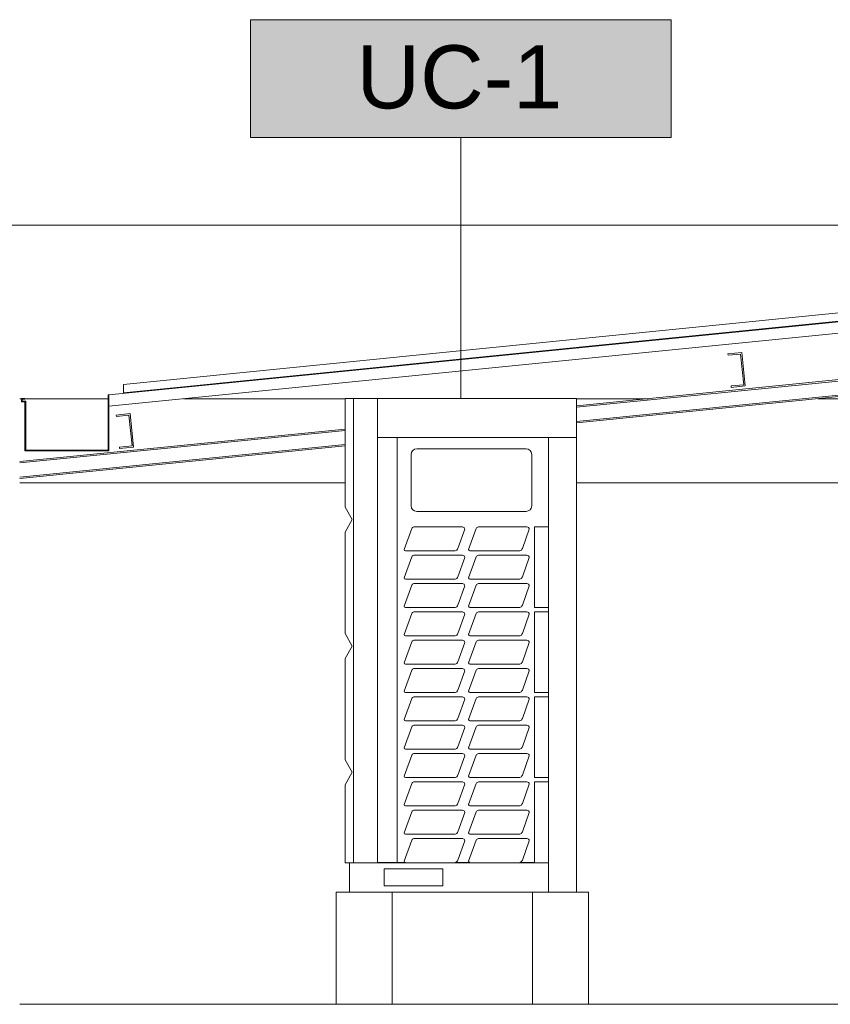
# Model space of a CAD drawing. Header units: metres. Extents: x 3.7 to 90.5, y -1.7 to 14.3.
# Tile 114 of 256: x 35.2 to 38.1, y 10.1 to 13.6. Entities that reach past the tile are written whole.
import ezdxf

# ---------------------------------------------------------------- set-up
doc = ezdxf.new("R2010")
doc.units = ezdxf.units.M
for name, color, linetype, lineweight in [('A-FLOR', 7, 'Continuous', 18), ('A-GLAZ-CWMG', 7, 'Continuous', 18), ('A-ROOF', 7, 'Continuous', 18), ('A-ROOF-MCUT', 7, 'Continuous', 18), ('A-WALL', 7, 'Continuous', 18), ('M-EQPM', 7, 'Continuous', 18), ('S-BEAM', 7, 'Continuous', 18)]:
    doc.layers.add(name, color=color, linetype=linetype, lineweight=lineweight)
doc.layers.add('M-EQPM-IDEN', color=1, linetype='Continuous', lineweight=9, true_color=0xff0000)
doc.styles.add('Arial_1', font='arial.ttf', dxfattribs={"height": 0.225})

# ---------------------------------------------------------------- blocks, each defined once
blk = doc.blocks.new('Rectangular Mullion - 50 x 150mm-8366537-Corte 1')
at = {"layer": 'A-GLAZ-CWMG'}
for p, q in [((37.1936, 12.2544), (40.0373, 12.5387)), ((37.1936, 12.2493), (40.0373, 12.5337)), ((37.1936, 12.1991), (40.0373, 12.4835)), ((37.1936, 12.1941), (40.0373, 12.4784)), ((35.2086, 12.0559), (36.3683, 12.1718)), ((35.2086, 12.0508), (36.3683, 12.1668)), ((35.2086, 12.0006), (36.3683, 12.1166)), ((35.2086, 11.9956), (36.3683, 12.1115))]:
    blk.add_line(p, q, dxfattribs=at)
blk = doc.blocks.new('Rectangular Mullion - 30mm Square-7988100-Corte 1')
at = {"layer": 'A-GLAZ-CWMG'}
for p, q in [((35.6025, 12.2266), (35.5528, 12.2217)), ((35.5528, 12.2217), (35.5533, 12.2167)), ((35.5533, 12.2167), (35.5981, 12.2212)), ((35.5981, 12.2212), (35.609, 12.1117)), ((35.6145, 12.1072), (35.6025, 12.2266)), ((35.609, 12.1117), (35.5642, 12.1072)), ((35.5642, 12.1072), (35.5647, 12.1023)), ((35.5647, 12.1023), (35.6145, 12.1072))]:
    blk.add_line(p, q, dxfattribs=at)
blk = doc.blocks.new('Rectangular Mullion - 30mm Square-7988098-Corte 1')
at = {"layer": 'A-GLAZ-CWMG'}
for p, q in [((37.7827, 12.4446), (37.7329, 12.4397)), ((37.7329, 12.4397), (37.7334, 12.4347)), ((37.7334, 12.4347), (37.7782, 12.4392)), ((37.7782, 12.4392), (37.7891, 12.3297)), ((37.7946, 12.3252), (37.7827, 12.4446)), ((37.7891, 12.3297), (37.7444, 12.3252)), ((37.7444, 12.3252), (37.7449, 12.3203)), ((37.7449, 12.3203), (37.7946, 12.3252))]:
    blk.add_line(p, q, dxfattribs=at)
blk = doc.blocks.new('4 GRE - ESCOLA DE CINEMA E AUDIOVISUAL CINE REX R07_rvt-1-Corte 1')
at = {"layer": 'A-ROOF'}
for p, q in [((40.0517, 12.7462), (35.5267, 12.2937)), ((35.5783, 12.331), (39.8373, 12.7569)), ((39.8373, 12.7267), (35.5783, 12.3008)), ((35.5267, 12.2535), (40.0517, 12.706)), ((35.5783, 12.3008), (35.5783, 12.331)), ((35.5267, 12.2937), (35.5267, 12.2535))]:
    blk.add_line(p, q, dxfattribs=at)
at = {"layer": 'A-ROOF-MCUT'}
for p, q in [((35.5267, 12.2937), (35.5235, 12.2937)), ((35.5235, 12.2937), (35.5235, 12.0968)), ((35.5267, 12.0937), (35.5267, 12.2937)), ((35.2274, 12.281), (35.2147, 12.281)), ((35.2147, 12.281), (35.2147, 12.2683)), ((35.2147, 12.2683), (35.2274, 12.2683)), ((35.2179, 12.2714), (35.2179, 12.2778)), ((35.2179, 12.2778), (35.2274, 12.2778)), ((35.2306, 12.2714), (35.2179, 12.2714)), ((35.2274, 12.2778), (35.2274, 12.281)), ((35.2274, 12.2683), (35.2274, 12.0937)), ((35.2306, 12.0968), (35.2306, 12.2714)), ((35.2274, 12.0937), (35.5267, 12.0937)), ((35.5235, 12.0968), (35.2306, 12.0968))]:
    blk.add_line(p, q, dxfattribs=at)
at = {"layer": 'A-WALL'}
blk.add_line((40.0373, 12.8989), (35.179, 12.8989), dxfattribs=at)
at = {"layer": 'A-GLAZ-CWMG', "lineweight": 18}
for name in ['Rectangular Mullion - 50 x 150mm-8366537-Corte 1', 'Rectangular Mullion - 30mm Square-7988098-Corte 1', 'Rectangular Mullion - 30mm Square-7988100-Corte 1']:
    blk.add_blockref(name, (0, 0), dxfattribs=at)
blk = doc.blocks.new('Family - V501-298937-Corte 1')
at = {"layer": 'S-BEAM'}
for p, q in [((35.2147, 12.28), (35.2086, 12.28)), ((35.5235, 12.28), (35.2274, 12.28)), ((36.3684, 12.28), (35.7922, 12.28)), ((37.4499, 12.28), (37.1936, 12.28)), ((38.1937, 12.28), (38.0529, 12.28)), ((35.2086, 11.98), (36.3683, 11.98)), ((37.1936, 11.98), (38.1936, 11.98))]:
    blk.add_line(p, q, dxfattribs=at)
blk = doc.blocks.new('ESTRUTURAL CINE REX _011_IFC-1-Corte 1')
at = {"layer": 'S-BEAM', "lineweight": 18}
blk.add_blockref('Family - V501-298937-Corte 1', (0, 0), dxfattribs=at)
blk = doc.blocks.new('Midea_VRF_Outdoor_MVCMax-M615_670_730_785_850_WV2GN1_50_60Hz_ - MVC-M670WV2GN1-792027-Corte 1')
at = {"layer": 'M-EQPM', "color": 1, "true_color": 0xff0000}
for p, q in [((36.3683, 12.281), (36.398, 12.281)), ((36.3683, 12.281), (36.3683, 11.8935)), ((36.398, 12.281), (36.4836, 12.281)), ((36.398, 12.281), (36.398, 10.625)), ((36.4836, 12.281), (37.1936, 12.281)), ((36.4836, 12.141), (36.4836, 12.281)), ((36.4836, 10.625), (36.4836, 12.281)), ((37.1936, 12.281), (37.1936, 12.141)), ((37.1936, 12.141), (36.4836, 12.141)), ((36.5541, 12.141), (36.4836, 12.141)), ((36.4836, 12.141), (36.4836, 10.626)), ((36.5536, 12.141), (36.5536, 10.626)), ((37.0936, 12.141), (36.5536, 12.141)), ((36.5541, 10.626), (36.5541, 12.141)), ((37.0936, 11.823), (37.0936, 12.141)), ((37.0936, 12.141), (37.1936, 12.141)), ((37.0936, 12.141), (37.0936, 10.521)), ((37.1936, 10.521), (37.1936, 12.141)), ((36.6036, 12.081), (36.6036, 11.898)), ((37.0136, 12.101), (36.6236, 12.101)), ((37.0336, 11.898), (37.0336, 12.081)), ((36.3683, 11.8935), (36.3941, 11.8487)), ((36.6236, 11.878), (37.0136, 11.878)), ((36.3941, 11.8487), (36.3683, 11.804)), ((36.3683, 11.804), (36.3683, 11.443)), ((36.5787, 11.7419), (36.6059, 11.8168)), ((36.6137, 11.823), (36.7865, 11.823)), ((36.7951, 11.8144), (36.7702, 11.746)), ((36.8087, 11.7419), (36.8359, 11.8168)), ((36.8437, 11.823), (37.0165, 11.823)), ((37.0251, 11.8144), (37.0002, 11.746)), ((37.0436, 11.535), (37.0436, 11.823)), ((37.0436, 11.823), (37.0936, 11.823)), ((36.7486, 11.737), (36.5836, 11.737)), ((36.7613, 11.737), (36.7486, 11.737)), ((36.9786, 11.737), (36.8136, 11.737)), ((36.9913, 11.737), (36.9786, 11.737)), ((36.5787, 11.6409), (36.6059, 11.7158)), ((36.6137, 11.722), (36.7865, 11.722)), ((36.7951, 11.7134), (36.7702, 11.645)), ((36.8087, 11.6409), (36.8359, 11.7158)), ((36.8437, 11.722), (37.0165, 11.722)), ((37.0251, 11.7134), (37.0002, 11.645)), ((36.7486, 11.636), (36.5836, 11.636)), ((36.6137, 11.621), (36.7865, 11.621)), ((36.7613, 11.636), (36.7486, 11.636)), ((36.9786, 11.636), (36.8136, 11.636)), ((36.8437, 11.621), (37.0165, 11.621)), ((36.9913, 11.636), (36.9786, 11.636)), ((36.5787, 11.5399), (36.6059, 11.6148)), ((36.7951, 11.6124), (36.7702, 11.544)), ((36.8087, 11.5399), (36.8359, 11.6148)), ((37.0251, 11.6124), (37.0002, 11.544)), ((36.5787, 11.4389), (36.6059, 11.5138)), ((36.7486, 11.535), (36.5836, 11.535)), ((36.6137, 11.52), (36.7865, 11.52)), ((36.7613, 11.535), (36.7486, 11.535)), ((36.8087, 11.4389), (36.8359, 11.5138)), ((36.9786, 11.535), (36.8136, 11.535)), ((36.8437, 11.52), (37.0165, 11.52)), ((36.9913, 11.535), (36.9786, 11.535)), ((37.0936, 11.535), (37.0436, 11.535)), ((37.0436, 11.232), (37.0436, 11.52)), ((37.0436, 11.52), (37.0936, 11.52)), ((37.0936, 11.52), (37.0936, 11.535)), ((36.7951, 11.5114), (36.7702, 11.443)), ((37.0251, 11.5114), (37.0002, 11.443)), ((36.3683, 11.443), (36.3941, 11.3983)), ((36.5787, 11.3379), (36.6059, 11.4128)), ((36.7486, 11.434), (36.5836, 11.434)), ((36.6137, 11.419), (36.7865, 11.419)), ((36.7613, 11.434), (36.7486, 11.434)), ((36.7951, 11.4104), (36.7702, 11.342)), ((36.8087, 11.3379), (36.8359, 11.4128)), ((36.9786, 11.434), (36.8136, 11.434)), ((36.8437, 11.419), (37.0165, 11.419)), ((36.9913, 11.434), (36.9786, 11.434)), ((37.0251, 11.4104), (37.0002, 11.342)), ((36.3941, 11.3983), (36.3683, 11.3535)), ((36.3683, 11.3535), (36.3683, 10.993)), ((36.5787, 11.2369), (36.6059, 11.3118)), ((36.7486, 11.333), (36.5836, 11.333)), ((36.6137, 11.318), (36.7865, 11.318)), ((36.7613, 11.333), (36.7486, 11.333)), ((36.7951, 11.3094), (36.7702, 11.241)), ((36.8087, 11.2369), (36.8359, 11.3118)), ((36.9786, 11.333), (36.8136, 11.333)), ((36.8437, 11.318), (37.0165, 11.318)), ((36.9913, 11.333), (36.9786, 11.333)), ((37.0251, 11.3094), (37.0002, 11.241)), ((36.7486, 11.232), (36.5836, 11.232)), ((36.7613, 11.232), (36.7486, 11.232)), ((36.9786, 11.232), (36.8136, 11.232)), ((36.9913, 11.232), (36.9786, 11.232)), ((37.0936, 11.232), (37.0436, 11.232)), ((37.0936, 11.217), (37.0936, 11.232)), ((36.5787, 11.1359), (36.6059, 11.2108)), ((36.6137, 11.217), (36.7865, 11.217)), ((36.7951, 11.2084), (36.7702, 11.14)), ((36.8087, 11.1359), (36.8359, 11.2108)), ((36.8437, 11.217), (37.0165, 11.217)), ((37.0251, 11.2084), (37.0002, 11.14)), ((37.0436, 10.929), (37.0436, 11.217)), ((37.0436, 11.217), (37.0936, 11.217)), ((36.7486, 11.131), (36.5836, 11.131)), ((36.7613, 11.131), (36.7486, 11.131)), ((36.9786, 11.131), (36.8136, 11.131)), ((36.9913, 11.131), (36.9786, 11.131)), ((36.5787, 11.0349), (36.6059, 11.1098)), ((36.6137, 11.116), (36.7865, 11.116)), ((36.7951, 11.1074), (36.7702, 11.039)), ((36.8087, 11.0349), (36.8359, 11.1098)), ((36.8437, 11.116), (37.0165, 11.116)), ((37.0251, 11.1074), (37.0002, 11.039)), ((36.7486, 11.03), (36.5836, 11.03)), ((36.7613, 11.03), (36.7486, 11.03)), ((36.9786, 11.03), (36.8136, 11.03)), ((36.9913, 11.03), (36.9786, 11.03)), ((36.3683, 10.993), (36.3941, 10.9483)), ((36.5787, 10.9339), (36.6059, 11.0088)), ((36.6137, 11.015), (36.7865, 11.015)), ((36.7951, 11.0064), (36.7702, 10.938)), ((36.8087, 10.9339), (36.8359, 11.0088)), ((36.8437, 11.015), (37.0165, 11.015)), ((37.0251, 11.0064), (37.0002, 10.938)), ((36.3941, 10.9483), (36.3683, 10.9035)), ((36.7486, 10.929), (36.5836, 10.929)), ((36.7613, 10.929), (36.7486, 10.929)), ((36.9786, 10.929), (36.8136, 10.929)), ((36.9913, 10.929), (36.9786, 10.929)), ((37.0936, 10.929), (37.0436, 10.929)), ((37.0936, 10.914), (37.0936, 10.929)), ((36.3683, 10.9035), (36.3683, 10.625)), ((36.5787, 10.8329), (36.6059, 10.9078)), ((36.6137, 10.914), (36.7865, 10.914)), ((36.7951, 10.9054), (36.7702, 10.837)), ((36.8087, 10.8329), (36.8359, 10.9078)), ((36.8437, 10.914), (37.0165, 10.914)), ((37.0251, 10.9054), (37.0002, 10.837)), ((37.0436, 10.626), (37.0436, 10.914)), ((37.0436, 10.914), (37.0936, 10.914)), ((36.7486, 10.828), (36.5836, 10.828)), ((36.6137, 10.813), (36.7865, 10.813)), ((36.7613, 10.828), (36.7486, 10.828)), ((36.9786, 10.828), (36.8136, 10.828)), ((36.8437, 10.813), (37.0165, 10.813)), ((36.9913, 10.828), (36.9786, 10.828)), ((36.5787, 10.7319), (36.6059, 10.8068)), ((36.7951, 10.8044), (36.7702, 10.736)), ((36.8087, 10.7319), (36.8359, 10.8068)), ((37.0251, 10.8044), (37.0002, 10.736)), ((36.5787, 10.6309), (36.6059, 10.7058)), ((36.7486, 10.727), (36.5836, 10.727)), ((36.6137, 10.712), (36.7865, 10.712)), ((36.7613, 10.727), (36.7486, 10.727)), ((36.8087, 10.6309), (36.8359, 10.7058)), ((36.9786, 10.727), (36.8136, 10.727)), ((36.8437, 10.712), (37.0165, 10.712)), ((36.9913, 10.727), (36.9786, 10.727)), ((36.7951, 10.7034), (36.7702, 10.635)), ((37.0251, 10.7034), (37.0002, 10.635)), ((36.3836, 10.625), (36.3683, 10.625)), ((36.3836, 10.625), (37.0936, 10.625)), ((36.3836, 10.521), (36.3836, 10.625)), ((36.4836, 10.625), (36.398, 10.625)), ((36.4836, 10.626), (36.5541, 10.626)), ((36.5073, 10.5434), (36.5073, 10.6034)), ((36.5073, 10.6034), (36.7173, 10.6034)), ((36.5536, 10.626), (36.5836, 10.626)), ((36.7173, 10.6034), (36.7173, 10.5434)), ((36.7613, 10.626), (36.8136, 10.626)), ((36.9913, 10.626), (37.0436, 10.626)), ((37.0936, 10.521), (37.0936, 10.625)), ((36.7173, 10.5434), (36.5073, 10.5434)), ((37.0936, 10.521), (36.3836, 10.521)), ((37.1936, 10.521), (37.0936, 10.521))]:
    blk.add_line(p, q, dxfattribs=at)
for centre, radius, start, end in [((36.6236, 12.081), 0.02, 90, 180), ((37.0136, 12.081), 0.02, 0, 90), ((36.6236, 11.898), 0.02, 180, 270), ((37.0136, 11.898), 0.02, 270, 0), ((36.6149, 11.8135), 0.00955, 97.092, 160.0493), ((36.7865, 11.8144), 0.00859, 0, 90), ((36.8449, 11.8135), 0.00955, 97.092, 160.0493), ((37.0165, 11.8144), 0.00859, 0, 90), ((36.5836, 11.7419), 0.00489, 180, 270), ((36.7561, 11.7511), 0.015, 290, 340), ((36.8136, 11.7419), 0.00489, 180, 270), ((36.9861, 11.7511), 0.015, 290, 340), ((36.6149, 11.7125), 0.00955, 97.092, 160.0493), ((36.7865, 11.7134), 0.00859, 0, 90), ((36.8449, 11.7125), 0.00955, 97.092, 160.0493), ((37.0165, 11.7134), 0.00859, 0, 90), ((36.5836, 11.6409), 0.00489, 180, 270), ((36.6149, 11.6115), 0.00955, 97.092, 160.0493), ((36.7561, 11.6501), 0.015, 290, 340), ((36.7865, 11.6124), 0.00859, 0, 90), ((36.8136, 11.6409), 0.00489, 180, 270), ((36.8449, 11.6115), 0.00955, 97.092, 160.0493), ((36.9861, 11.6501), 0.015, 290, 340), ((37.0165, 11.6124), 0.00859, 0, 90), ((36.5836, 11.5399), 0.00489, 180, 270), ((36.6149, 11.5105), 0.00955, 97.092, 160.0493), ((36.7561, 11.5491), 0.015, 290, 340), ((36.7865, 11.5114), 0.00859, 0, 90), ((36.8136, 11.5399), 0.00489, 180, 270), ((36.8449, 11.5105), 0.00955, 97.092, 160.0493), ((36.9861, 11.5491), 0.015, 290, 340), ((37.0165, 11.5114), 0.00859, 0, 90), ((36.7561, 11.4481), 0.015, 290, 340), ((36.9861, 11.4481), 0.015, 290, 340), ((36.5836, 11.4389), 0.00489, 180, 270), ((36.6149, 11.4095), 0.00955, 97.092, 160.0493), ((36.7865, 11.4104), 0.00859, 0, 90), ((36.8136, 11.4389), 0.00489, 180, 270), ((36.8449, 11.4095), 0.00955, 97.092, 160.0493), ((37.0165, 11.4104), 0.00859, 0, 90), ((36.5836, 11.3379), 0.00489, 180, 270), ((36.7561, 11.3471), 0.015, 290, 340), ((36.8136, 11.3379), 0.00489, 180, 270), ((36.9861, 11.3471), 0.015, 290, 340), ((36.6149, 11.3085), 0.00955, 97.092, 160.0493), ((36.7865, 11.3094), 0.00859, 0, 90), ((36.8449, 11.3085), 0.00955, 97.092, 160.0493), ((37.0165, 11.3094), 0.00859, 0, 90), ((36.5836, 11.2369), 0.00489, 180, 270), ((36.7561, 11.2461), 0.015, 290, 340), ((36.8136, 11.2369), 0.00489, 180, 270), ((36.9861, 11.2461), 0.015, 290, 340), ((36.6149, 11.2075), 0.00955, 97.092, 160.0493), ((36.7865, 11.2084), 0.00859, 0, 90), ((36.8449, 11.2075), 0.00955, 97.092, 160.0493), ((37.0165, 11.2084), 0.00859, 0, 90), ((36.5836, 11.1359), 0.00489, 180, 270), ((36.7561, 11.1451), 0.015, 290, 340), ((36.8136, 11.1359), 0.00489, 180, 270), ((36.9861, 11.1451), 0.015, 290, 340), ((36.6149, 11.1065), 0.00955, 97.092, 160.0493), ((36.7865, 11.1074), 0.00859, 0, 90), ((36.8449, 11.1065), 0.00955, 97.092, 160.0493), ((37.0165, 11.1074), 0.00859, 0, 90), ((36.5836, 11.0349), 0.00489, 180, 270), ((36.7561, 11.0441), 0.015, 290, 340), ((36.8136, 11.0349), 0.00489, 180, 270), ((36.9861, 11.0441), 0.015, 290, 340), ((36.6149, 11.0055), 0.00955, 97.092, 160.0493), ((36.7865, 11.0064), 0.00859, 0, 90), ((36.8449, 11.0055), 0.00955, 97.092, 160.0493), ((37.0165, 11.0064), 0.00859, 0, 90), ((36.5836, 10.9339), 0.00489, 180, 270), ((36.7561, 10.9431), 0.015, 290, 340), ((36.8136, 10.9339), 0.00489, 180, 270), ((36.9861, 10.9431), 0.015, 290, 340), ((36.6149, 10.9045), 0.00955, 97.092, 160.0493), ((36.7865, 10.9054), 0.00859, 0, 90), ((36.8449, 10.9045), 0.00955, 97.092, 160.0493), ((37.0165, 10.9054), 0.00859, 0, 90), ((36.5836, 10.8329), 0.00489, 180, 270), ((36.6149, 10.8035), 0.00955, 97.092, 160.0493), ((36.7561, 10.8421), 0.015, 290, 340), ((36.7865, 10.8044), 0.00859, 0, 90), ((36.8136, 10.8329), 0.00489, 180, 270), ((36.8449, 10.8035), 0.00955, 97.092, 160.0493), ((36.9861, 10.8421), 0.015, 290, 340), ((37.0165, 10.8044), 0.00859, 0, 90), ((36.5836, 10.7319), 0.00489, 180, 270), ((36.6149, 10.7025), 0.00955, 97.092, 160.0493), ((36.7561, 10.7411), 0.015, 290, 340), ((36.7865, 10.7034), 0.00859, 0, 90), ((36.8136, 10.7319), 0.00489, 180, 270), ((36.8449, 10.7025), 0.00955, 97.092, 160.0493), ((36.9861, 10.7411), 0.015, 290, 340), ((37.0165, 10.7034), 0.00859, 0, 90), ((36.5836, 10.6309), 0.00489, 180, 270), ((36.7561, 10.6401), 0.015, 290, 340), ((36.8136, 10.6309), 0.00489, 180, 270), ((36.9861, 10.6401), 0.015, 290, 340)]:
    blk.add_arc(centre, radius, start, end, dxfattribs=at)
blk = doc.blocks.new('M_Identificador de equipamento mecânico_BTS - Em caixas-817025-Corte 1')
at = {"layer": 'M-EQPM-IDEN', "true_color": 0xf5f5f5}
blk.add_hatch(color=7, dxfattribs=at).paths.add_polyline_path([(40.5024, 13.631), (40.5024, 13.211), (39.0024, 13.211), (39.0024, 13.631)])
at = {"layer": 'M-EQPM-IDEN'}
for p, q in [((40.5024, 13.631), (39.0024, 13.631)), ((39.0024, 13.631), (39.0024, 13.211)), ((39.0024, 13.631), (40.5024, 13.631)), ((39.0024, 13.211), (39.0024, 13.631)), ((40.5024, 13.211), (40.5024, 13.631)), ((40.5024, 13.631), (40.5024, 13.211)), ((39.0024, 13.211), (40.5024, 13.211)), ((40.5024, 13.211), (39.0024, 13.211))]:
    blk.add_line(p, q, dxfattribs=at)

msp = doc.modelspace()

# ---------------------------------------------------------------- linework, layer by layer
at = {"layer": 'A-FLOR'}
msp.add_line((40.0198, 10.121), (35.2086, 10.121), dxfattribs=at)
at = {"layer": 'A-WALL'}
for p, q in [((36.3836, 10.521), (36.3364, 10.521)), ((36.3364, 10.521), (36.3364, 10.121)), ((36.5364, 10.121), (36.5364, 10.521)), ((37.0364, 10.521), (37.0364, 10.121)), ((37.2364, 10.521), (37.1936, 10.521)), ((37.2364, 10.121), (37.2364, 10.521))]:
    msp.add_line(p, q, dxfattribs=at)
at = {"layer": 'M-EQPM-IDEN'}
msp.add_line((36.781, 12.281), (36.781, 13.211), dxfattribs=at)

# ---------------------------------------------------------------- block references
at = {"lineweight": 5}
for name in ['4 GRE - ESCOLA DE CINEMA E AUDIOVISUAL CINE REX R07_rvt-1-Corte 1', 'ESTRUTURAL CINE REX _011_IFC-1-Corte 1']:
    msp.add_blockref(name, (0, 0), dxfattribs=at)
at = {"layer": 'M-EQPM', "color": 1, "true_color": 0xff0000}
msp.add_blockref('Midea_VRF_Outdoor_MVCMax-M615_670_730_785_850_WV2GN1_50_60Hz_ - MVC-M670WV2GN1-792027-Corte 1', (0, 0), dxfattribs=at)
at = {"layer": 'M-EQPM-IDEN'}
msp.add_blockref('M_Identificador de equipamento mecânico_BTS - Em caixas-817025-Corte 1', (-2.9715, 0), dxfattribs=at)

# ---------------------------------------------------------------- texts
at = {"layer": 'M-EQPM-IDEN', "color": 7, "insert": (36.4087, 13.5397), "char_height": 0.225, "width": 0.895886, "attachment_point": 1, "style": 'Arial_1'}
msp.add_mtext('UC-1', dxfattribs=at)

doc.saveas('drawing.dxf')
